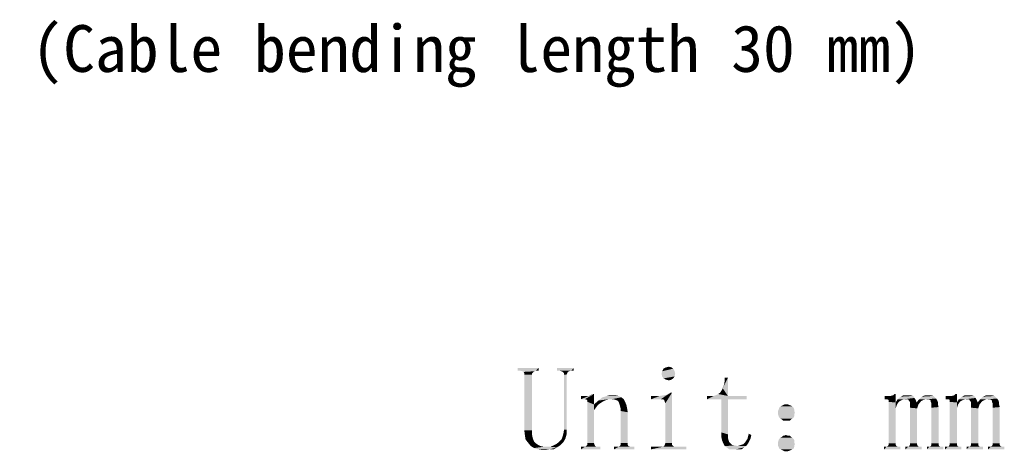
# Model space of a CAD drawing. Header units: millimetres. Extents: x 68 to 239, y 88 to 180.
# Tile 3 of 4: x 180 to 239, y 88 to 114. Entities that reach past the tile are written whole.
import ezdxf

# ---------------------------------------------------------------- set-up
doc = ezdxf.new("R2010")
doc.units = ezdxf.units.MM
doc.header["$LTSCALE"] = 16.335
doc.layers.get('0').update_dxf_attribs({"linetype": 'CONTINUOUS'})
doc.layers.add('50_ALL_DETAILS', color=7, linetype='CONTINUOUS')
doc.styles.get("Standard").update_dxf_attribs({"font": 'simfang.ttf'})

msp = doc.modelspace()

# ---------------------------------------------------------------- linework, layer by layer
at = {"layer": '50_ALL_DETAILS', "color": 3}
for points in [[(211.171, 92.694), (209.921, 92.538), (209.921, 92.694)], [(210.039, 92.538), (209.921, 92.538), (211.171, 92.694)], [(211.015, 92.538), (210.039, 92.538), (211.171, 92.694)], [(211.015, 92.538), (210.195, 92.499), (210.039, 92.538)], [(210.195, 92.499), (211.015, 92.538), (210.937, 92.499)], [(210.937, 92.499), (210.273, 92.46), (210.195, 92.499)], [(210.273, 92.46), (210.937, 92.499), (210.859, 92.46)], [(210.859, 92.46), (210.312, 92.382), (210.273, 92.46)], [(210.312, 92.382), (210.859, 92.46), (210.781, 92.382)], [(210.781, 92.382), (210.312, 92.304), (210.312, 92.382)], [(210.312, 92.304), (210.781, 92.382), (210.781, 92.304)], [(210.781, 92.304), (210.312, 88.944), (210.312, 92.304)], [(210.312, 88.944), (210.781, 92.304), (210.781, 88.944)], [(211.015, 92.538), (211.171, 92.694), (211.171, 92.538)], [(213.281, 92.694), (212.265, 92.538), (212.265, 92.694)], [(212.421, 92.538), (212.265, 92.538), (213.281, 92.694)], [(213.124, 92.538), (212.421, 92.538), (213.281, 92.694)], [(213.124, 92.538), (212.539, 92.499), (212.421, 92.538)], [(212.539, 92.499), (213.124, 92.538), (213.007, 92.499)], [(213.007, 92.499), (212.617, 92.46), (212.539, 92.499)], [(212.617, 92.46), (213.007, 92.499), (212.929, 92.46)], [(212.929, 92.46), (212.695, 92.382), (212.617, 92.46)], [(212.695, 92.382), (212.929, 92.46), (212.89, 92.382)], [(212.89, 92.382), (212.695, 92.304), (212.695, 92.382)], [(212.695, 92.304), (212.89, 92.382), (212.851, 92.304)], [(212.851, 92.304), (212.695, 88.983), (212.695, 92.304)], [(212.695, 88.983), (212.851, 92.304), (212.851, 88.983)], [(213.124, 92.538), (213.281, 92.694), (213.281, 92.538)], [(219.335, 92.499), (218.554, 92.343), (218.593, 92.499)], [(218.554, 92.343), (219.335, 92.499), (219.374, 92.343)], [(219.374, 92.343), (218.593, 92.186), (218.554, 92.343)], [(219.257, 92.655), (218.593, 92.499), (218.671, 92.655)], [(218.593, 92.499), (219.257, 92.655), (219.335, 92.499)], [(218.593, 92.186), (219.374, 92.343), (219.335, 92.186)], [(219.14, 92.733), (218.671, 92.655), (218.828, 92.733)], [(218.671, 92.655), (219.14, 92.733), (219.257, 92.655)], [(218.828, 92.733), (218.984, 92.772), (219.14, 92.733)], [(219.335, 92.186), (218.671, 92.069), (218.593, 92.186)], [(218.671, 92.069), (219.335, 92.186), (219.257, 92.069)], [(219.257, 92.069), (218.828, 91.991), (218.671, 92.069)], [(218.828, 91.991), (219.257, 92.069), (219.14, 91.991)], [(219.14, 91.991), (218.984, 91.952), (218.828, 91.991)], [(222.226, 91.483), (222.304, 91.679), (222.539, 92.108)], [(222.226, 91.483), (222.539, 92.108), (222.539, 91.015)], [(222.304, 91.679), (222.343, 91.913), (222.539, 92.108)], [(222.539, 92.108), (222.343, 91.913), (222.343, 92.108)], [(213.71, 90.819), (214.179, 91.015), (214.492, 91.132)], [(213.945, 90.819), (213.71, 90.819), (214.492, 91.132)], [(214.023, 90.819), (213.945, 90.819), (214.492, 91.132)], [(214.062, 90.78), (214.023, 90.819), (214.492, 91.132)], [(214.101, 90.741), (214.062, 90.78), (214.492, 91.132)], [(214.101, 90.663), (214.101, 90.741), (214.492, 91.132)], [(214.101, 90.663), (214.492, 91.132), (214.492, 90.507)], [(214.179, 91.015), (214.335, 91.093), (214.492, 91.132)], [(214.492, 91.132), (214.335, 91.093), (214.453, 91.132)], [(217.929, 90.819), (218.437, 91.015), (218.906, 91.093)], [(218.515, 90.819), (217.929, 90.819), (218.906, 91.093)], [(218.437, 91.015), (218.671, 91.054), (218.906, 91.093)], [(218.515, 90.819), (218.906, 91.093), (219.179, 91.21)], [(218.632, 90.819), (218.515, 90.819), (219.179, 91.21)], [(218.71, 90.78), (218.632, 90.819), (219.179, 91.21)], [(218.749, 90.663), (218.71, 90.78), (219.179, 91.21)], [(218.789, 90.585), (218.749, 90.663), (219.179, 91.21)], [(218.789, 88.202), (218.789, 90.585), (219.179, 91.21)], [(218.789, 88.202), (219.179, 91.21), (219.179, 88.202)], [(219.179, 91.21), (218.906, 91.093), (219.101, 91.21)], [(222.539, 91.015), (221.796, 91.054), (221.953, 91.132)], [(222.539, 91.015), (221.953, 91.132), (222.07, 91.21)], [(222.539, 91.015), (222.07, 91.21), (222.148, 91.327)], [(222.539, 91.015), (222.148, 91.327), (222.226, 91.483)], [(232.07, 90.819), (232.46, 91.054), (232.617, 91.132)], [(232.109, 90.819), (232.07, 90.819), (232.617, 91.132)], [(232.187, 90.78), (232.109, 90.819), (232.617, 91.132)], [(232.187, 90.741), (232.187, 90.78), (232.617, 91.132)], [(232.187, 90.663), (232.187, 90.741), (232.617, 91.132)], [(232.187, 90.663), (232.617, 91.132), (232.617, 90.624)], [(232.617, 91.132), (232.46, 91.054), (232.539, 91.132)], [(235.742, 90.819), (236.132, 91.054), (236.289, 91.132)], [(235.781, 90.819), (235.742, 90.819), (236.289, 91.132)], [(235.859, 90.78), (235.781, 90.819), (236.289, 91.132)], [(235.859, 90.741), (235.859, 90.78), (236.289, 91.132)], [(235.859, 90.663), (235.859, 90.741), (236.289, 91.132)], [(235.859, 90.663), (236.289, 91.132), (236.289, 90.624)], [(236.289, 91.132), (236.132, 91.054), (236.21, 91.132)], [(213.945, 91.015), (214.179, 91.015), (213.71, 90.819)], [(213.945, 91.015), (213.71, 90.819), (213.71, 91.015)], [(214.492, 90.507), (214.101, 88.202), (214.101, 90.663)], [(214.492, 90.507), (214.492, 90.155), (214.101, 88.202)], [(215.156, 90.741), (214.999, 90.663), (214.492, 90.507)], [(215.156, 90.741), (214.492, 90.507), (214.765, 90.741)], [(214.999, 90.663), (214.882, 90.585), (214.492, 90.507)], [(214.492, 90.507), (214.882, 90.585), (214.726, 90.468)], [(214.492, 90.507), (214.726, 90.468), (214.609, 90.311)], [(214.492, 90.507), (214.609, 90.311), (214.492, 90.155)], [(216.132, 90.936), (215.39, 90.819), (214.765, 90.741)], [(216.132, 90.936), (214.765, 90.741), (214.999, 90.936)], [(215.39, 90.819), (215.273, 90.78), (214.765, 90.741)], [(214.765, 90.741), (215.273, 90.78), (215.156, 90.741)], [(214.999, 90.936), (215.156, 90.975), (215.976, 91.015)], [(214.999, 90.936), (215.976, 91.015), (216.132, 90.936)], [(215.976, 91.015), (215.156, 90.975), (215.273, 91.015)], [(215.546, 91.054), (215.781, 91.054), (215.273, 91.015)], [(215.546, 91.054), (215.273, 91.015), (215.429, 91.054)], [(215.273, 91.015), (215.781, 91.054), (215.976, 91.015)], [(215.546, 90.819), (215.39, 90.819), (216.132, 90.936)], [(215.664, 90.819), (215.546, 90.819), (216.132, 90.936)], [(215.664, 90.819), (216.132, 90.936), (216.289, 90.819)], [(216.289, 90.819), (215.781, 90.78), (215.664, 90.819)], [(215.898, 90.741), (215.781, 90.78), (216.289, 90.819)], [(215.976, 90.663), (215.898, 90.741), (216.289, 90.819)], [(215.976, 90.663), (216.289, 90.819), (216.367, 90.663)], [(216.367, 90.663), (216.015, 90.546), (215.976, 90.663)], [(216.015, 90.546), (216.367, 90.663), (216.445, 90.468)], [(216.445, 90.468), (216.054, 90.429), (216.015, 90.546)], [(218.203, 91.015), (218.437, 91.015), (217.929, 90.819)], [(218.203, 91.015), (217.929, 90.819), (217.929, 91.015)], [(222.539, 91.015), (223.671, 91.015), (221.289, 90.819)], [(221.679, 91.015), (222.539, 91.015), (221.289, 90.819)], [(221.484, 91.015), (221.679, 91.015), (221.289, 90.819)], [(221.484, 91.015), (221.289, 90.819), (221.289, 91.015)], [(222.148, 90.819), (221.289, 90.819), (223.671, 91.015)], [(222.539, 91.015), (221.679, 91.015), (221.796, 91.054)], [(222.539, 90.819), (222.148, 90.819), (223.671, 91.015)], [(222.539, 90.819), (222.148, 88.827), (222.148, 90.819)], [(222.148, 88.827), (222.539, 90.819), (222.539, 88.71)], [(222.539, 90.819), (223.671, 91.015), (223.671, 90.819)], [(226.015, 90.507), (226.132, 90.507), (225.859, 90.468)], [(226.015, 90.507), (225.859, 90.468), (225.937, 90.507)], [(225.859, 90.468), (226.132, 90.507), (226.249, 90.468)], [(231.953, 90.819), (232.304, 91.015), (232.46, 91.054)], [(232.07, 90.819), (231.953, 90.819), (232.46, 91.054)], [(232.031, 91.015), (232.304, 91.015), (231.953, 90.819)], [(232.031, 91.015), (231.953, 90.819), (231.953, 91.015)], [(232.617, 90.624), (232.187, 88.163), (232.187, 90.663)], [(232.617, 90.624), (232.617, 90.272), (232.187, 88.163)], [(233.007, 90.78), (232.617, 90.624), (232.734, 90.819)], [(233.007, 90.78), (232.929, 90.741), (232.617, 90.624)], [(232.929, 90.741), (232.851, 90.702), (232.617, 90.624)], [(232.617, 90.624), (232.851, 90.702), (232.773, 90.624)], [(232.617, 90.624), (232.773, 90.624), (232.695, 90.507)], [(232.617, 90.624), (232.695, 90.507), (232.656, 90.39)], [(232.617, 90.624), (232.656, 90.39), (232.617, 90.272)], [(233.71, 90.975), (233.749, 90.897), (232.734, 90.819)], [(233.71, 90.975), (232.734, 90.819), (232.929, 90.975)], [(233.124, 90.819), (232.734, 90.819), (233.749, 90.897)], [(232.734, 90.819), (233.124, 90.819), (233.007, 90.78)], [(233.515, 91.054), (233.632, 91.015), (232.929, 90.975)], [(233.398, 91.054), (233.515, 91.054), (232.929, 90.975)], [(233.281, 91.054), (233.398, 91.054), (232.929, 90.975)], [(233.281, 91.054), (232.929, 90.975), (233.085, 91.054)], [(232.929, 90.975), (233.632, 91.015), (233.71, 90.975)], [(233.203, 90.819), (233.124, 90.819), (233.749, 90.897)], [(233.281, 90.819), (233.203, 90.819), (233.749, 90.897)], [(233.359, 90.819), (233.281, 90.819), (233.749, 90.897)], [(233.359, 90.819), (233.749, 90.897), (233.789, 90.819)], [(233.789, 90.819), (233.398, 90.741), (233.359, 90.819)], [(233.398, 90.741), (233.789, 90.819), (233.828, 90.741)], [(233.828, 90.741), (233.437, 90.702), (233.398, 90.741)], [(233.476, 90.624), (233.437, 90.702), (233.828, 90.741)], [(233.476, 90.624), (233.828, 90.741), (233.867, 90.624)], [(233.867, 90.624), (233.476, 90.546), (233.476, 90.624)], [(233.984, 90.507), (233.476, 90.546), (233.867, 90.624)], [(233.984, 90.507), (233.476, 90.429), (233.476, 90.546)], [(233.476, 90.311), (233.476, 90.429), (233.984, 90.507)], [(233.476, 90.311), (233.984, 90.507), (233.906, 90.272)], [(234.296, 90.78), (233.867, 90.624), (234.023, 90.819)], [(234.296, 90.78), (234.218, 90.741), (233.867, 90.624)], [(234.218, 90.741), (234.14, 90.702), (233.867, 90.624)], [(233.867, 90.624), (234.14, 90.702), (233.984, 90.507)], [(234.96, 90.936), (234.023, 90.819), (234.179, 90.975)], [(234.96, 90.936), (235.039, 90.858), (234.023, 90.819)], [(234.414, 90.819), (234.023, 90.819), (235.039, 90.858)], [(234.023, 90.819), (234.414, 90.819), (234.296, 90.78)], [(234.726, 91.054), (234.882, 91.015), (234.179, 90.975)], [(234.57, 91.054), (234.726, 91.054), (234.179, 90.975)], [(234.57, 91.054), (234.179, 90.975), (234.374, 91.054)], [(234.179, 90.975), (234.882, 91.015), (234.96, 90.936)], [(234.492, 90.819), (234.414, 90.819), (235.039, 90.858)], [(234.609, 90.819), (234.492, 90.819), (235.039, 90.858)], [(234.726, 90.741), (234.609, 90.819), (235.039, 90.858)], [(234.726, 90.741), (235.039, 90.858), (235.117, 90.741)], [(235.117, 90.741), (234.726, 90.663), (234.726, 90.741)], [(234.726, 90.663), (235.117, 90.741), (235.156, 90.624)], [(235.156, 90.624), (234.765, 90.585), (234.726, 90.663)], [(234.765, 90.585), (235.156, 90.624), (235.156, 90.507)], [(235.156, 90.507), (234.765, 90.468), (234.765, 90.585)], [(234.765, 90.468), (235.156, 90.507), (235.195, 90.35)], [(235.624, 90.819), (235.976, 91.015), (236.132, 91.054)], [(235.742, 90.819), (235.624, 90.819), (236.132, 91.054)], [(235.703, 91.015), (235.976, 91.015), (235.624, 90.819)], [(235.703, 91.015), (235.624, 90.819), (235.624, 91.015)], [(236.289, 90.624), (235.859, 88.163), (235.859, 90.663)], [(236.289, 90.624), (236.289, 90.272), (235.859, 88.163)], [(236.679, 90.78), (236.289, 90.624), (236.406, 90.819)], [(236.679, 90.78), (236.601, 90.741), (236.289, 90.624)], [(236.601, 90.741), (236.523, 90.702), (236.289, 90.624)], [(236.289, 90.624), (236.523, 90.702), (236.445, 90.624)], [(236.289, 90.624), (236.445, 90.624), (236.367, 90.507)], [(236.289, 90.624), (236.367, 90.507), (236.328, 90.39)], [(236.289, 90.624), (236.328, 90.39), (236.289, 90.272)], [(237.382, 90.975), (237.421, 90.897), (236.406, 90.819)], [(237.382, 90.975), (236.406, 90.819), (236.601, 90.975)], [(236.796, 90.819), (236.406, 90.819), (237.421, 90.897)], [(236.406, 90.819), (236.796, 90.819), (236.679, 90.78)], [(237.187, 91.054), (237.304, 91.015), (236.601, 90.975)], [(237.07, 91.054), (237.187, 91.054), (236.601, 90.975)], [(236.953, 91.054), (237.07, 91.054), (236.601, 90.975)], [(236.953, 91.054), (236.601, 90.975), (236.757, 91.054)], [(236.601, 90.975), (237.304, 91.015), (237.382, 90.975)], [(236.874, 90.819), (236.796, 90.819), (237.421, 90.897)], [(236.953, 90.819), (236.874, 90.819), (237.421, 90.897)], [(237.031, 90.819), (236.953, 90.819), (237.421, 90.897)], [(237.031, 90.819), (237.421, 90.897), (237.46, 90.819)], [(237.46, 90.819), (237.07, 90.741), (237.031, 90.819)], [(237.07, 90.741), (237.46, 90.819), (237.499, 90.741)], [(237.499, 90.741), (237.109, 90.702), (237.07, 90.741)], [(237.148, 90.624), (237.109, 90.702), (237.499, 90.741)], [(237.148, 90.624), (237.499, 90.741), (237.539, 90.624)], [(237.539, 90.624), (237.148, 90.546), (237.148, 90.624)], [(237.656, 90.507), (237.148, 90.546), (237.539, 90.624)], [(237.656, 90.507), (237.148, 90.429), (237.148, 90.546)], [(237.148, 90.311), (237.148, 90.429), (237.656, 90.507)], [(237.148, 90.311), (237.656, 90.507), (237.578, 90.272)], [(237.968, 90.78), (237.539, 90.624), (237.695, 90.819)], [(237.968, 90.78), (237.89, 90.741), (237.539, 90.624)], [(237.89, 90.741), (237.812, 90.702), (237.539, 90.624)], [(237.539, 90.624), (237.812, 90.702), (237.656, 90.507)], [(238.632, 90.936), (237.695, 90.819), (237.851, 90.975)], [(238.632, 90.936), (238.71, 90.858), (237.695, 90.819)], [(238.085, 90.819), (237.695, 90.819), (238.71, 90.858)], [(237.695, 90.819), (238.085, 90.819), (237.968, 90.78)], [(238.398, 91.054), (238.554, 91.015), (237.851, 90.975)], [(238.242, 91.054), (238.398, 91.054), (237.851, 90.975)], [(238.242, 91.054), (237.851, 90.975), (238.046, 91.054)], [(237.851, 90.975), (238.554, 91.015), (238.632, 90.936)], [(238.164, 90.819), (238.085, 90.819), (238.71, 90.858)], [(238.281, 90.819), (238.164, 90.819), (238.71, 90.858)], [(238.398, 90.741), (238.281, 90.819), (238.71, 90.858)], [(238.398, 90.741), (238.71, 90.858), (238.789, 90.741)], [(238.789, 90.741), (238.398, 90.663), (238.398, 90.741)], [(238.398, 90.663), (238.789, 90.741), (238.828, 90.624)], [(238.828, 90.624), (238.437, 90.585), (238.398, 90.663)], [(238.437, 90.585), (238.828, 90.624), (238.828, 90.507)], [(238.828, 90.507), (238.437, 90.468), (238.437, 90.585)], [(238.437, 90.468), (238.828, 90.507), (238.867, 90.35)], [(214.101, 88.202), (214.492, 90.155), (214.492, 88.202)], [(216.093, 90.272), (216.054, 90.429), (216.445, 90.468)], [(216.093, 90.272), (216.445, 90.468), (216.484, 90.272)], [(216.484, 90.272), (216.093, 90.116), (216.093, 90.272)], [(216.093, 90.116), (216.484, 90.272), (216.523, 90.038)], [(216.523, 90.038), (216.093, 88.202), (216.093, 90.116)], [(216.093, 88.202), (216.523, 90.038), (216.523, 88.202)], [(226.523, 90.194), (225.546, 90.116), (225.585, 90.194)], [(225.546, 90.116), (226.523, 90.194), (226.523, 90.116)], [(226.523, 90.116), (225.546, 89.999), (225.546, 90.116)], [(225.546, 89.999), (226.523, 90.116), (226.562, 89.999)], [(226.562, 89.999), (225.546, 89.921), (225.546, 89.999)], [(225.546, 89.921), (226.562, 89.999), (226.523, 89.921)], [(226.523, 89.921), (225.585, 89.804), (225.546, 89.921)], [(226.484, 90.311), (225.585, 90.194), (225.624, 90.311)], [(225.585, 90.194), (226.484, 90.311), (226.523, 90.194)], [(225.585, 89.804), (226.523, 89.921), (226.523, 89.804)], [(226.406, 90.39), (225.624, 90.311), (225.703, 90.39)], [(225.624, 90.311), (226.406, 90.39), (226.484, 90.311)], [(226.328, 90.429), (225.703, 90.39), (225.781, 90.429)], [(225.703, 90.39), (226.328, 90.429), (226.406, 90.39)], [(226.249, 90.468), (225.781, 90.429), (225.859, 90.468)], [(225.781, 90.429), (226.249, 90.468), (226.328, 90.429)], [(232.187, 88.163), (232.617, 90.272), (232.617, 88.163)], [(233.906, 90.272), (233.476, 88.163), (233.476, 90.311)], [(233.476, 88.163), (233.906, 90.272), (233.906, 88.163)], [(235.195, 90.35), (234.765, 90.311), (234.765, 90.468)], [(234.765, 88.163), (234.765, 90.311), (235.195, 90.35)], [(234.765, 88.163), (235.195, 90.35), (235.195, 88.163)], [(235.859, 88.163), (236.289, 90.272), (236.289, 88.163)], [(237.578, 90.272), (237.148, 88.163), (237.148, 90.311)], [(237.148, 88.163), (237.578, 90.272), (237.578, 88.163)], [(238.867, 90.35), (238.437, 90.311), (238.437, 90.468)], [(238.437, 88.163), (238.437, 90.311), (238.867, 90.35)], [(238.437, 88.163), (238.867, 90.35), (238.867, 88.163)], [(226.523, 89.804), (225.624, 89.725), (225.585, 89.804)], [(225.624, 89.725), (226.523, 89.804), (226.484, 89.725)], [(226.484, 89.725), (225.703, 89.647), (225.624, 89.725)], [(225.703, 89.647), (226.484, 89.725), (226.406, 89.647)], [(226.406, 89.647), (225.781, 89.608), (225.703, 89.647)], [(225.781, 89.608), (226.406, 89.647), (226.328, 89.608)], [(226.328, 89.608), (225.859, 89.53), (225.781, 89.608)], [(225.937, 89.53), (225.859, 89.53), (226.328, 89.608)], [(226.015, 89.53), (225.937, 89.53), (226.328, 89.608)], [(226.132, 89.53), (226.015, 89.53), (226.328, 89.608)], [(226.132, 89.53), (226.328, 89.608), (226.249, 89.53)], [(210.781, 88.944), (210.351, 88.632), (210.312, 88.944)], [(210.781, 88.944), (210.781, 88.671), (210.351, 88.632)], [(212.851, 88.71), (212.617, 88.593), (212.656, 88.749)], [(212.617, 88.593), (212.851, 88.71), (212.773, 88.436)], [(212.851, 88.983), (212.656, 88.749), (212.695, 88.983)], [(212.656, 88.749), (212.851, 88.983), (212.851, 88.71)], [(222.539, 88.71), (222.148, 88.554), (222.148, 88.827)], [(222.148, 88.554), (222.539, 88.71), (222.539, 88.515)], [(223.945, 88.671), (223.749, 88.593), (223.789, 88.749)], [(210.351, 88.632), (210.781, 88.671), (210.82, 88.475)], [(210.82, 88.475), (210.39, 88.397), (210.351, 88.632)], [(210.39, 88.397), (210.82, 88.475), (210.898, 88.28)], [(210.898, 88.28), (210.546, 88.202), (210.39, 88.397)], [(210.546, 88.202), (210.898, 88.28), (211.015, 88.163)], [(211.015, 88.163), (210.703, 88.007), (210.546, 88.202)], [(211.015, 88.163), (211.132, 88.085), (210.703, 88.007)], [(212.07, 88.046), (212.226, 88.124), (212.656, 88.241)], [(212.07, 88.046), (212.656, 88.241), (212.46, 88.046)], [(212.656, 88.241), (212.226, 88.124), (212.382, 88.241)], [(212.382, 88.241), (212.539, 88.397), (212.773, 88.436)], [(212.382, 88.241), (212.773, 88.436), (212.656, 88.241)], [(212.773, 88.436), (212.539, 88.397), (212.617, 88.593)], [(214.492, 88.202), (214.101, 88.085), (214.101, 88.202)], [(214.101, 88.085), (214.492, 88.202), (214.531, 88.085)], [(216.523, 88.202), (216.093, 88.085), (216.093, 88.202)], [(216.093, 88.085), (216.523, 88.202), (216.523, 88.085)], [(219.179, 88.202), (218.749, 88.085), (218.789, 88.202)], [(218.749, 88.085), (219.179, 88.202), (219.179, 88.085)], [(222.539, 88.515), (222.187, 88.358), (222.148, 88.554)], [(222.187, 88.358), (222.539, 88.515), (222.578, 88.358)], [(222.578, 88.358), (222.265, 88.163), (222.187, 88.358)], [(222.578, 88.358), (222.617, 88.241), (222.265, 88.163)], [(222.265, 88.163), (222.617, 88.241), (222.695, 88.163)], [(222.695, 88.163), (222.343, 88.007), (222.265, 88.163)], [(222.695, 88.163), (222.773, 88.085), (222.343, 88.007)], [(223.124, 88.007), (223.242, 88.046), (223.749, 88.163)], [(223.124, 88.007), (223.749, 88.163), (223.632, 88.007)], [(223.242, 88.046), (223.359, 88.085), (223.749, 88.163)], [(223.359, 88.085), (223.476, 88.124), (223.749, 88.163)], [(223.749, 88.163), (223.476, 88.124), (223.554, 88.202)], [(223.828, 88.319), (223.554, 88.202), (223.632, 88.319)], [(223.554, 88.202), (223.828, 88.319), (223.749, 88.163)], [(223.632, 88.319), (223.71, 88.436), (223.906, 88.475)], [(223.632, 88.319), (223.906, 88.475), (223.828, 88.319)], [(223.906, 88.475), (223.71, 88.436), (223.749, 88.593)], [(223.749, 88.593), (223.945, 88.671), (223.906, 88.475)], [(226.523, 88.358), (225.546, 88.241), (225.585, 88.358)], [(225.546, 88.241), (226.523, 88.358), (226.523, 88.241)], [(226.523, 88.241), (225.546, 88.124), (225.546, 88.241)], [(225.546, 88.124), (226.523, 88.241), (226.562, 88.124)], [(226.562, 88.124), (225.546, 88.046), (225.546, 88.124)], [(225.546, 88.046), (226.562, 88.124), (226.523, 88.046)], [(226.484, 88.436), (225.585, 88.358), (225.624, 88.436)], [(225.585, 88.358), (226.484, 88.436), (226.523, 88.358)], [(226.406, 88.515), (225.624, 88.436), (225.703, 88.515)], [(225.624, 88.436), (226.406, 88.515), (226.484, 88.436)], [(226.328, 88.554), (225.703, 88.515), (225.781, 88.554)], [(225.703, 88.515), (226.328, 88.554), (226.406, 88.515)], [(226.132, 88.632), (226.249, 88.632), (225.781, 88.554)], [(225.937, 88.632), (226.132, 88.632), (225.781, 88.554)], [(225.937, 88.632), (225.781, 88.554), (225.859, 88.632)], [(225.781, 88.554), (226.249, 88.632), (226.328, 88.554)], [(225.937, 88.632), (226.015, 88.671), (226.132, 88.632)], [(232.617, 88.163), (232.187, 88.085), (232.187, 88.163)], [(232.187, 88.085), (232.617, 88.163), (232.617, 88.085)], [(233.906, 88.163), (233.476, 88.085), (233.476, 88.163)], [(233.476, 88.085), (233.906, 88.163), (233.906, 88.085)], [(235.195, 88.163), (234.765, 88.085), (234.765, 88.163)], [(234.765, 88.085), (235.195, 88.163), (235.195, 88.085)], [(236.289, 88.163), (235.859, 88.085), (235.859, 88.163)], [(235.859, 88.085), (236.289, 88.163), (236.289, 88.085)], [(237.578, 88.163), (237.148, 88.085), (237.148, 88.163)], [(237.148, 88.085), (237.578, 88.163), (237.578, 88.085)], [(238.867, 88.163), (238.437, 88.085), (238.437, 88.163)], [(238.437, 88.085), (238.867, 88.163), (238.867, 88.085)], [(210.703, 88.007), (211.132, 88.085), (211.289, 88.007)], [(211.289, 88.007), (210.898, 87.89), (210.703, 88.007)], [(211.289, 88.007), (211.484, 87.968), (210.898, 87.89)], [(211.874, 87.968), (212.265, 87.929), (210.898, 87.89)], [(211.679, 87.968), (211.874, 87.968), (210.898, 87.89)], [(211.484, 87.968), (211.679, 87.968), (210.898, 87.89)], [(211.132, 87.811), (210.898, 87.89), (212.265, 87.929)], [(211.835, 87.811), (211.132, 87.811), (212.265, 87.929)], [(211.835, 87.811), (211.367, 87.772), (211.132, 87.811)], [(211.367, 87.772), (211.835, 87.811), (211.601, 87.772)], [(211.835, 87.811), (212.265, 87.929), (212.07, 87.811)], [(212.46, 88.046), (211.874, 87.968), (212.07, 88.046)], [(211.874, 87.968), (212.46, 88.046), (212.265, 87.929)], [(214.765, 87.968), (214.882, 87.968), (213.71, 87.811)], [(214.648, 87.968), (214.765, 87.968), (213.71, 87.811)], [(213.945, 87.968), (214.648, 87.968), (213.71, 87.811)], [(213.828, 87.968), (213.945, 87.968), (213.71, 87.811)], [(213.828, 87.968), (213.71, 87.811), (213.71, 87.968)], [(213.71, 87.811), (214.882, 87.968), (214.882, 87.811)], [(214.57, 88.007), (213.945, 87.968), (214.023, 88.007)], [(213.945, 87.968), (214.57, 88.007), (214.648, 87.968)], [(214.531, 88.085), (214.023, 88.007), (214.101, 88.085)], [(214.023, 88.007), (214.531, 88.085), (214.57, 88.007)], [(216.757, 87.968), (216.914, 87.968), (215.703, 87.811)], [(216.679, 87.968), (216.757, 87.968), (215.703, 87.811)], [(215.976, 87.968), (216.679, 87.968), (215.703, 87.811)], [(215.859, 87.968), (215.976, 87.968), (215.703, 87.811)], [(215.859, 87.968), (215.703, 87.811), (215.703, 87.968)], [(215.703, 87.811), (216.914, 87.968), (216.914, 87.811)], [(216.562, 88.007), (215.976, 87.968), (216.054, 88.007)], [(215.976, 87.968), (216.562, 88.007), (216.679, 87.968)], [(216.523, 88.085), (216.054, 88.007), (216.093, 88.085)], [(216.054, 88.007), (216.523, 88.085), (216.562, 88.007)], [(219.453, 87.968), (220.039, 87.968), (217.929, 87.811)], [(219.335, 87.968), (219.453, 87.968), (217.929, 87.811)], [(218.632, 87.968), (219.335, 87.968), (217.929, 87.811)], [(218.515, 87.968), (218.632, 87.968), (217.929, 87.811)], [(218.515, 87.968), (217.929, 87.811), (217.929, 87.968)], [(217.929, 87.811), (220.039, 87.968), (220.039, 87.811)], [(219.257, 88.007), (218.632, 87.968), (218.71, 88.007)], [(218.632, 87.968), (219.257, 88.007), (219.335, 87.968)], [(219.179, 88.085), (218.71, 88.007), (218.749, 88.085)], [(218.71, 88.007), (219.179, 88.085), (219.257, 88.007)], [(222.773, 88.085), (222.851, 88.046), (222.343, 88.007)], [(222.851, 88.046), (222.968, 88.046), (222.343, 88.007)], [(222.343, 88.007), (222.968, 88.046), (223.124, 88.007)], [(223.124, 88.007), (222.46, 87.929), (222.343, 88.007)], [(223.124, 88.007), (223.632, 88.007), (222.46, 87.929)], [(222.46, 87.929), (223.632, 88.007), (223.515, 87.929)], [(223.515, 87.929), (222.617, 87.811), (222.46, 87.929)], [(222.773, 87.811), (222.617, 87.811), (223.515, 87.929)], [(223.007, 87.811), (222.773, 87.811), (223.515, 87.929)], [(223.164, 87.811), (223.007, 87.811), (223.515, 87.929)], [(223.164, 87.811), (223.515, 87.929), (223.359, 87.811)], [(226.523, 88.046), (225.585, 87.968), (225.546, 88.046)], [(225.585, 87.968), (226.523, 88.046), (226.523, 87.968)], [(226.523, 87.968), (225.624, 87.85), (225.585, 87.968)], [(225.624, 87.85), (226.523, 87.968), (226.484, 87.85)], [(226.484, 87.85), (225.703, 87.811), (225.624, 87.85)], [(225.703, 87.811), (226.484, 87.85), (226.406, 87.811)], [(226.406, 87.811), (225.781, 87.772), (225.703, 87.811)], [(225.781, 87.772), (226.406, 87.811), (226.328, 87.772)], [(226.328, 87.772), (225.859, 87.733), (225.781, 87.772)], [(225.859, 87.733), (226.328, 87.772), (226.249, 87.733)], [(226.249, 87.733), (225.937, 87.694), (225.859, 87.733)], [(226.015, 87.694), (225.937, 87.694), (226.249, 87.733)], [(226.015, 87.694), (226.249, 87.733), (226.132, 87.694)], [(232.812, 87.968), (232.89, 87.968), (231.914, 87.811)], [(232.734, 87.968), (232.812, 87.968), (231.914, 87.811)], [(232.07, 87.968), (232.734, 87.968), (231.914, 87.811)], [(231.953, 87.968), (232.07, 87.968), (231.914, 87.811)], [(231.953, 87.968), (231.914, 87.811), (231.914, 87.968)], [(231.914, 87.811), (232.89, 87.968), (232.89, 87.811)], [(232.656, 88.007), (232.07, 87.968), (232.148, 88.007)], [(232.07, 87.968), (232.656, 88.007), (232.734, 87.968)], [(232.617, 88.085), (232.148, 88.007), (232.187, 88.085)], [(232.148, 88.007), (232.617, 88.085), (232.656, 88.007)], [(234.14, 87.968), (234.179, 87.968), (233.203, 87.811)], [(234.023, 87.968), (234.14, 87.968), (233.203, 87.811)], [(233.359, 87.968), (234.023, 87.968), (233.203, 87.811)], [(233.242, 87.968), (233.359, 87.968), (233.203, 87.811)], [(233.242, 87.968), (233.203, 87.811), (233.203, 87.968)], [(233.203, 87.811), (234.179, 87.968), (234.179, 87.811)], [(233.945, 88.007), (233.359, 87.968), (233.437, 88.007)], [(233.359, 87.968), (233.945, 88.007), (234.023, 87.968)], [(233.906, 88.085), (233.437, 88.007), (233.476, 88.085)], [(233.437, 88.007), (233.906, 88.085), (233.945, 88.007)], [(235.429, 87.968), (235.468, 87.968), (234.492, 87.811)], [(235.312, 87.968), (235.429, 87.968), (234.492, 87.811)], [(234.648, 87.968), (235.312, 87.968), (234.492, 87.811)], [(234.57, 87.968), (234.648, 87.968), (234.492, 87.811)], [(234.57, 87.968), (234.492, 87.811), (234.492, 87.968)], [(234.492, 87.811), (235.468, 87.968), (235.468, 87.811)], [(235.234, 88.007), (234.648, 87.968), (234.726, 88.007)], [(234.648, 87.968), (235.234, 88.007), (235.312, 87.968)], [(235.195, 88.085), (234.726, 88.007), (234.765, 88.085)], [(234.726, 88.007), (235.195, 88.085), (235.234, 88.007)], [(236.484, 87.968), (236.562, 87.968), (235.585, 87.811)], [(236.406, 87.968), (236.484, 87.968), (235.585, 87.811)], [(235.742, 87.968), (236.406, 87.968), (235.585, 87.811)], [(235.624, 87.968), (235.742, 87.968), (235.585, 87.811)], [(235.624, 87.968), (235.585, 87.811), (235.585, 87.968)], [(235.585, 87.811), (236.562, 87.968), (236.562, 87.811)], [(236.328, 88.007), (235.742, 87.968), (235.82, 88.007)], [(235.742, 87.968), (236.328, 88.007), (236.406, 87.968)], [(236.289, 88.085), (235.82, 88.007), (235.859, 88.085)], [(235.82, 88.007), (236.289, 88.085), (236.328, 88.007)], [(237.812, 87.968), (237.851, 87.968), (236.874, 87.811)], [(237.695, 87.968), (237.812, 87.968), (236.874, 87.811)], [(237.031, 87.968), (237.695, 87.968), (236.874, 87.811)], [(236.914, 87.968), (237.031, 87.968), (236.874, 87.811)], [(236.914, 87.968), (236.874, 87.811), (236.874, 87.968)], [(236.874, 87.811), (237.851, 87.968), (237.851, 87.811)], [(237.617, 88.007), (237.031, 87.968), (237.109, 88.007)], [(237.031, 87.968), (237.617, 88.007), (237.695, 87.968)], [(237.578, 88.085), (237.109, 88.007), (237.148, 88.085)], [(237.109, 88.007), (237.578, 88.085), (237.617, 88.007)], [(239.101, 87.968), (239.14, 87.968), (238.164, 87.811)], [(238.984, 87.968), (239.101, 87.968), (238.164, 87.811)], [(238.32, 87.968), (238.984, 87.968), (238.164, 87.811)], [(238.242, 87.968), (238.32, 87.968), (238.164, 87.811)], [(238.242, 87.968), (238.164, 87.811), (238.164, 87.968)], [(238.164, 87.811), (239.14, 87.968), (239.14, 87.811)], [(238.906, 88.007), (238.32, 87.968), (238.398, 88.007)], [(238.32, 87.968), (238.906, 88.007), (238.984, 87.968)], [(238.867, 88.085), (238.398, 88.007), (238.437, 88.085)], [(238.398, 88.007), (238.867, 88.085), (238.906, 88.007)]]:
    msp.add_solid(points, dxfattribs=at)

# ---------------------------------------------------------------- texts
msp.add_text(' (Cable bending length 30 mm) ', height=2.80849).set_placement((178.793, 110.467))

doc.saveas('drawing.dxf')
